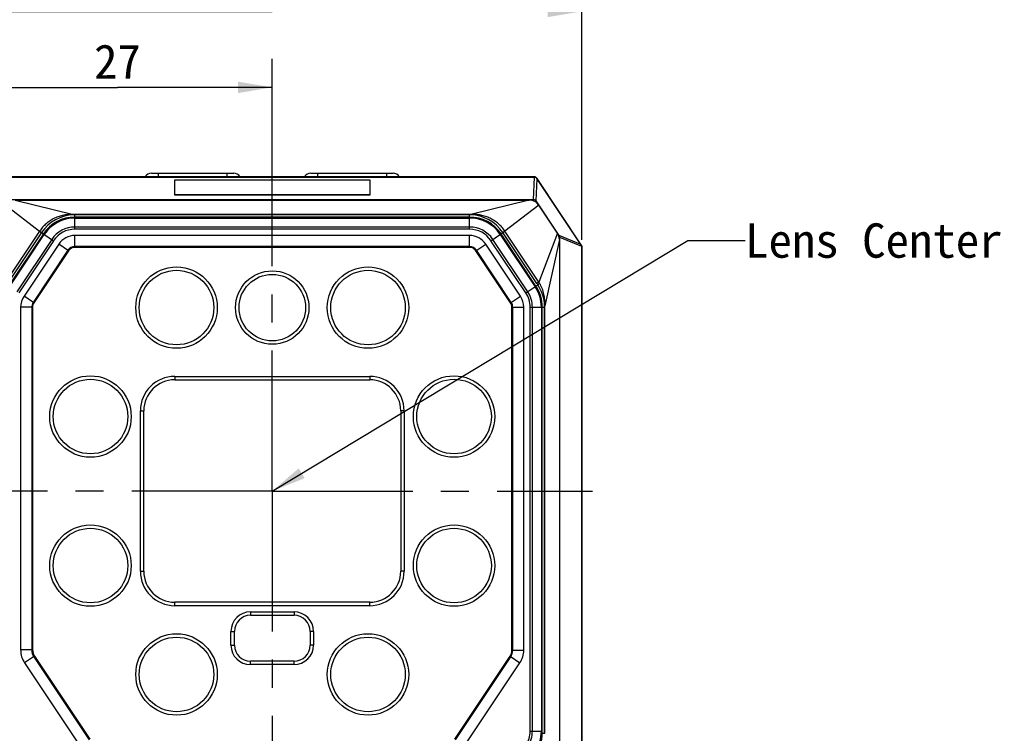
# Model space of a CAD drawing. Header units: millimetres. Extents: x 55 to 505, y 65 to 368.
# Tile 6 of 19: x 98 to 184, y 202 to 265. Entities that reach past the tile are written whole.
import ezdxf
from ezdxf.enums import TextEntityAlignment as Align

# ---------------------------------------------------------------- set-up
doc = ezdxf.new("R2010")
doc.units = ezdxf.units.MM
doc.header["$LTSCALE"] = 32.67
doc.linetypes.add('CENTER', pattern=[0.6, 0.375, -0.075, 0.075, -0.075])
doc.layers.get('0').update_dxf_attribs({"linetype": 'CONTINUOUS'})
for name, color, linetype in [('00_COMPONENTS', 7, 'CONTINUOUS'), ('20_ALL_FEATURES', 7, 'CONTINUOUS'), ('50_ALL_DETAILS', 7, 'CONTINUOUS'), ('51__DRAFT_DIMS', 7, 'CONTINUOUS')]:
    doc.layers.add(name, color=color, linetype=linetype)
doc.styles.get("Standard").update_dxf_attribs({"font": 'simfang.ttf'})
doc.dimstyles.new('DIMSTYLE_1', dxfattribs={"dimtxt": 3, "dimasz": 3, "dimexe": 2.5, "dimexo": 0.5, "dimgap": 0.75, "dimtad": 1, "dimdec": 1, "dimdsep": 46, "dimtxsty": 'STANDARD', "dimblk": '_FILLED', "dimblk1": '_FILLED', "dimblk2": '_FILLED', "dimcen": 0.09, "dimclrt": 3, "dimazin": 2, "dimtp": 0.3, "dimtm": 0.3, "dimtfac": 1, "dimtdec": 1, "dimtofl": 0, "dimtmove": 0, "dimatfit": 3, "dimldrblk": '_FILLED', "dimfxl": 1, "dimtolj": 1, "dimarcsym": 0})
doc.dimstyles.new('DIMSTYLE_2', dxfattribs={"dimtxt": 3, "dimasz": 3, "dimexe": 2.5, "dimexo": 0.5, "dimgap": 0.75, "dimtad": 1, "dimdsep": 46, "dimtxsty": 'STANDARD', "dimblk": '_FILLED', "dimblk1": '_FILLED', "dimblk2": '_FILLED', "dimcen": 0.09, "dimclrt": 3, "dimazin": 2, "dimtp": 0.3, "dimtm": 0.3, "dimtfac": 1, "dimtofl": 0, "dimtmove": 0, "dimatfit": 3, "dimldrblk": '_FILLED', "dimfxl": 1, "dimtolj": 1, "dimarcsym": 0})
doc.dimstyles.new('DIMSTYLE_4', dxfattribs={"dimtxt": 3, "dimasz": 3, "dimexe": 2.5, "dimexo": 0.5, "dimgap": 0.75, "dimtad": 1, "dimdsep": 46, "dimtxsty": 'STANDARD', "dimblk": '_FILLED', "dimblk1": '_FILLED', "dimblk2": '_FILLED', "dimcen": 0.09, "dimclrt": 3, "dimazin": 2, "dimtp": 0.2, "dimtm": 0.2, "dimtfac": 1, "dimtofl": 0, "dimtmove": 0, "dimatfit": 3, "dimldrblk": '_FILLED', "dimfxl": 1, "dimtolj": 1, "dimarcsym": 0})
doc.dimstyles.get("Standard").update_dxf_attribs({"dimtxt": 3, "dimasz": 3, "dimexe": 2.5, "dimexo": 0.5, "dimtad": 1, "dimdsep": 46, "dimtxsty": 'STANDARD', "dimblk": '_FILLED', "dimblk1": '_FILLED', "dimblk2": '_FILLED', "dimcen": 0.09, "dimclrt": 3, "dimazin": 2, "dimtol": 1, "dimtp": 0.01, "dimtm": 0.01, "dimtfac": 1, "dimtofl": 0, "dimtmove": 0, "dimatfit": 3, "dimldrblk": '_FILLED', "dimfxl": 1, "dimtolj": 1, "dimarcsym": 0})

# ---------------------------------------------------------------- blocks, each defined once
blk = doc.blocks.new('_FILLED')
at = {"color": 0, "linetype": 'ByBlock'}
blk.add_solid([(0, 0), (-1, 0.167), (-1, -0.167)], dxfattribs=at)
blk = doc.blocks.new('*D1')
at = {"layer": '51__DRAFT_DIMS', "color": 4, "transparency": 16777216}
for p, q in [((97.086, 250.89), (56.549, 250.89)), ((59.049, 250.89), (59.049, 206.516)), ((59.049, 162.142), (59.049, 206.516)), ((101.499, 162.142), (56.549, 162.142))]:
    blk.add_line(p, q, dxfattribs=at)
at = {"layer": '51__DRAFT_DIMS', "color": 4, "transparency": 16777216, "xscale": 3, "yscale": 3, "zscale": 3}
for p, rotation in [((59.049, 250.89), 90), ((59.049, 162.142), 270)]:
    blk.add_blockref('_FILLED', p, dxfattribs=dict(at, rotation=rotation))
at = {"layer": '51__DRAFT_DIMS', "color": 3, "transparency": 16777216}
blk.add_text('88.7', height=3, rotation=90, dxfattribs=at).set_placement((58.299, 206.516), align=Align.CENTER)
blk = doc.blocks.new('*D2')
at = {"layer": '51__DRAFT_DIMS', "color": 4, "transparency": 16777216}
for p, q in [((93.426, 245.39), (93.426, 267.824)), ((147.426, 245.39), (147.426, 267.824)), ((93.426, 265.324), (120.426, 265.324)), ((147.426, 265.324), (120.426, 265.324))]:
    blk.add_line(p, q, dxfattribs=at)
at = {"layer": '51__DRAFT_DIMS', "color": 4, "transparency": 16777216, "xscale": 3, "yscale": 3, "zscale": 3, "rotation": 180}
blk.add_blockref('_FILLED', (93.426, 265.324), dxfattribs=at)
at = {"layer": '51__DRAFT_DIMS', "color": 4, "transparency": 16777216, "xscale": 3, "yscale": 3, "zscale": 3}
blk.add_blockref('_FILLED', (147.426, 265.324), dxfattribs=at)
at = {"layer": '51__DRAFT_DIMS', "color": 3, "transparency": 16777216}
blk.add_text('54', height=3, dxfattribs=at).set_placement((120.426, 266.074), align=Align.CENTER)
blk = doc.blocks.new('*D10')
at = {"layer": '51__DRAFT_DIMS', "color": 4, "transparency": 16777216}
for p, q in [((93.426, 245.39), (93.426, 261.198)), ((120.426, 244.052), (120.426, 261.198)), ((93.426, 258.698), (106.926, 258.698)), ((120.426, 258.698), (106.926, 258.698))]:
    blk.add_line(p, q, dxfattribs=at)
at = {"layer": '51__DRAFT_DIMS', "color": 4, "transparency": 16777216, "xscale": 3, "yscale": 3, "zscale": 3, "rotation": 180}
blk.add_blockref('_FILLED', (93.426, 258.698), dxfattribs=at)
at = {"layer": '51__DRAFT_DIMS', "color": 4, "transparency": 16777216, "xscale": 3, "yscale": 3, "zscale": 3}
blk.add_blockref('_FILLED', (120.426, 258.698), dxfattribs=at)
at = {"layer": '51__DRAFT_DIMS', "color": 3, "transparency": 16777216}
blk.add_text('27', height=3, dxfattribs=at).set_placement((106.926, 259.448), align=Align.CENTER)
blk = doc.blocks.new('*D11')
at = {"layer": '51__DRAFT_DIMS', "color": 4, "transparency": 16777216}
for p, q in [((97.086, 250.89), (72.888, 250.89)), ((75.388, 250.89), (75.388, 237.19)), ((75.388, 223.49), (75.388, 237.19)), ((99.863, 223.49), (72.888, 223.49))]:
    blk.add_line(p, q, dxfattribs=at)
at = {"layer": '51__DRAFT_DIMS', "color": 4, "transparency": 16777216, "xscale": 3, "yscale": 3, "zscale": 3}
for p, rotation in [((75.388, 250.89), 90), ((75.388, 223.49), 270)]:
    blk.add_blockref('_FILLED', p, dxfattribs=dict(at, rotation=rotation))
at = {"layer": '51__DRAFT_DIMS', "color": 3, "transparency": 16777216}
blk.add_text('27.4', height=3, rotation=90, dxfattribs=at).set_placement((74.638, 237.19), align=Align.CENTER)
blk = doc.blocks.new('*D12')
at = {"layer": '51__DRAFT_DIMS', "color": 4, "transparency": 16777216}
for p, q in [((91.753, 223.49), (73.403, 223.49)), ((75.903, 223.49), (75.903, 206.54)), ((75.903, 189.59), (75.903, 206.54)), ((108.926, 189.59), (73.403, 189.59))]:
    blk.add_line(p, q, dxfattribs=at)
at = {"layer": '51__DRAFT_DIMS', "color": 4, "transparency": 16777216, "xscale": 3, "yscale": 3, "zscale": 3}
for p, rotation in [((75.903, 223.49), 90), ((75.903, 189.59), 270)]:
    blk.add_blockref('_FILLED', p, dxfattribs=dict(at, rotation=rotation))
at = {"layer": '51__DRAFT_DIMS', "color": 3, "transparency": 16777216}
blk.add_text('33.9', height=3, rotation=90, dxfattribs=at).set_placement((75.153, 206.54), align=Align.CENTER)

msp = doc.modelspace()

# ---------------------------------------------------------------- linework, layer by layer
at = {"layer": '00_COMPONENTS', "color": 7}
for p, q in [((143.265, 250.89), (97.586, 250.89)), ((143.265, 250.886), (97.586, 250.886)), ((97.586, 250.871), (143.265, 250.871)), ((100.726, 250.89), (100.726, 250.915)), ((100.726, 250.915), (140.126, 250.915)), ((109.884, 251.215), (117.067, 251.215)), ((123.784, 251.215), (130.967, 251.215)), ((140.126, 250.89), (140.126, 250.915)), ((147.34, 244.984), (143.499, 250.746)), ((147.372, 244.963), (143.512, 250.754)), ((147.426, 244.89), (143.515, 250.756)), ((111.926, 249.298), (111.926, 250.637)), ((111.926, 250.637), (128.926, 250.637)), ((128.926, 250.637), (128.926, 249.298)), ((128.926, 249.332), (111.926, 249.332)), ((98.016, 248.872), (142.835, 248.872)), ((145.293, 245.989), (143.667, 248.427)), ((137.634, 247.372), (103.217, 247.372)), ((103.217, 247.305), (137.634, 247.305)), ((100.486, 245.911), (97.445, 241.351)), ((97.5, 241.314), (100.542, 245.874)), ((137.628, 245.778), (103.223, 245.778)), ((140.31, 245.874), (143.351, 241.314)), ((143.406, 241.351), (140.365, 245.911)), ((101.808, 245.021), (98.78, 240.48)), ((142.071, 240.48), (139.043, 245.021)), ((145.46, 245.434), (145.46, 199.996)), ((147.407, 244.799), (147.407, 168.98)), ((147.409, 244.885), (147.426, 244.89)), ((147.409, 244.885), (147.426, 244.89)), ((147.422, 168.98), (147.422, 244.799)), ((147.426, 244.89), (147.426, 168.89)), ((142.357, 209.611), (142.357, 239.537)), ((143.891, 239.53), (143.891, 202.548)), ((143.958, 202.548), (143.958, 239.53)), ((98.487, 239.513), (98.487, 209.635)), ((111.926, 233.49), (128.926, 233.49)), ((111.926, 233.19), (128.926, 233.19)), ((108.926, 216.49), (108.926, 230.49)), ((109.226, 216.49), (109.226, 230.49)), ((131.626, 230.49), (131.626, 216.49)), ((131.926, 230.49), (131.926, 216.49)), ((128.926, 213.79), (111.926, 213.79)), ((128.926, 213.49), (111.926, 213.49)), ((118.526, 212.95), (122.326, 212.95)), ((118.526, 212.65), (122.326, 212.65)), ((116.826, 210.05), (116.826, 211.25)), ((117.126, 210.05), (117.126, 211.25)), ((123.726, 211.25), (123.726, 210.05)), ((124.026, 211.25), (124.026, 210.05)), ((122.326, 208.65), (118.526, 208.65)), ((98.83, 208.502), (103.654, 201.269)), ((122.326, 208.35), (118.526, 208.35)), ((137.197, 201.269), (142.021, 208.502))]:
    msp.add_line(p, q, dxfattribs=at)
at = {"layer": '00_COMPONENTS', "color": 4}
for p, q in [((102.576, 250.89), (102.576, 250.915)), ((110.476, 251.215), (110.476, 250.915)), ((116.476, 251.215), (116.476, 250.915)), ((124.376, 251.215), (124.376, 250.915)), ((130.376, 251.215), (130.376, 250.915)), ((138.276, 250.89), (138.276, 250.915)), ((143.211, 248.897), (143.282, 250.871)), ((143.265, 250.871), (143.265, 250.89)), ((143.443, 248.789), (143.512, 250.724)), ((143.499, 250.746), (143.515, 250.756)), ((128.926, 249.298), (111.926, 249.298)), ((97.184, 248.427), (100.142, 246.156)), ((143.211, 248.897), (97.64, 248.897)), ((98.016, 248.872), (103.109, 247.616)), ((142.835, 248.872), (137.742, 247.616)), ((143.667, 248.427), (140.709, 246.156)), ((143.211, 248.799), (143.211, 248.897)), ((143.352, 248.728), (143.443, 248.789)), ((145.454, 245.773), (143.443, 248.789)), ((103.217, 246.32), (103.217, 247.618)), ((137.634, 247.618), (103.217, 247.618)), ((137.634, 247.587), (103.217, 247.587)), ((137.634, 247.385), (103.217, 247.385)), ((103.217, 247.349), (137.634, 247.349)), ((103.217, 247.302), (137.634, 247.302)), ((137.634, 246.32), (137.634, 247.618)), ((137.634, 246.517), (103.217, 246.517)), ((100.135, 246.145), (97.175, 241.706)), ((100.312, 246.027), (97.352, 241.588)), ((100.475, 245.918), (97.434, 241.358)), ((97.464, 241.338), (100.505, 245.898)), ((97.503, 241.312), (100.544, 245.872)), ((100.135, 246.145), (101.361, 245.327)), ((100.318, 246.035), (100.312, 246.027)), ((137.634, 246.32), (103.217, 246.32)), ((103.223, 244.74), (103.223, 245.778)), ((137.628, 244.74), (137.628, 245.778)), ((139.49, 245.327), (140.716, 246.145)), ((140.307, 245.872), (143.348, 241.312)), ((140.346, 245.898), (143.387, 241.338)), ((143.417, 241.358), (140.376, 245.918)), ((143.499, 241.588), (140.539, 246.027)), ((143.676, 241.706), (140.716, 246.145)), ((145.293, 245.989), (143.676, 241.706)), ((145.411, 245.745), (145.454, 245.773)), ((145.444, 245.613), (145.485, 245.613)), ((147.34, 244.984), (145.454, 245.773)), ((145.485, 168.166), (145.485, 245.613)), ((147.407, 244.809), (145.485, 245.613)), ((101.197, 245.437), (98.156, 240.877)), ((101.361, 245.327), (98.32, 240.767)), ((102.672, 244.445), (101.808, 245.021)), ((137.628, 244.814), (103.223, 244.814)), ((137.628, 244.74), (103.223, 244.74)), ((138.179, 244.445), (139.043, 245.021)), ((142.531, 240.767), (139.49, 245.327)), ((142.695, 240.877), (139.654, 245.437)), ((145.46, 245.434), (144.202, 239.651)), ((147.372, 244.963), (147.36, 244.955)), ((147.422, 244.799), (147.407, 244.799)), ((102.611, 244.486), (99.582, 239.945)), ((102.672, 244.445), (99.644, 239.904)), ((141.207, 239.904), (138.179, 244.445)), ((141.269, 239.945), (138.24, 244.486)), ((142.531, 240.767), (143.58, 241.467)), ((143.676, 241.706), (143.499, 241.588)), ((99.644, 239.904), (98.78, 240.48)), ((141.207, 239.904), (142.071, 240.48)), ((141.318, 209.611), (141.318, 239.537)), ((141.318, 239.537), (142.357, 239.537)), ((141.393, 209.611), (141.393, 239.537)), ((142.906, 202.548), (142.906, 239.53)), ((142.906, 239.53), (144.204, 239.53)), ((143.103, 202.548), (143.103, 239.53)), ((143.888, 239.53), (143.888, 202.548)), ((143.934, 239.53), (143.934, 202.548)), ((143.971, 202.359), (143.971, 239.53)), ((144.173, 202.359), (144.173, 239.53)), ((144.204, 202.359), (144.204, 239.53)), ((99.525, 239.513), (98.487, 239.513)), ((99.451, 239.513), (99.451, 209.635)), ((99.525, 239.513), (99.525, 209.635)), ((111.926, 233.49), (111.926, 233.19)), ((128.926, 233.49), (128.926, 233.19)), ((108.926, 230.49), (109.226, 230.49)), ((131.926, 230.49), (131.626, 230.49)), ((108.926, 216.49), (109.226, 216.49)), ((131.926, 216.49), (131.626, 216.49)), ((111.926, 213.49), (111.926, 213.79)), ((128.926, 213.49), (128.926, 213.79)), ((118.526, 212.95), (118.526, 212.65)), ((122.326, 212.95), (122.326, 212.65)), ((116.826, 211.25), (117.126, 211.25)), ((124.026, 211.25), (123.726, 211.25)), ((99.525, 209.635), (98.487, 209.635)), ((116.826, 210.05), (117.126, 210.05)), ((124.026, 210.05), (123.726, 210.05)), ((141.318, 209.611), (142.357, 209.611)), ((99.694, 209.078), (98.83, 208.502)), ((99.632, 209.037), (104.456, 201.804)), ((99.694, 209.078), (104.518, 201.845)), ((118.526, 208.35), (118.526, 208.65)), ((122.326, 208.35), (122.326, 208.65)), ((136.333, 201.845), (141.157, 209.078)), ((136.395, 201.804), (141.219, 209.037)), ((141.157, 209.078), (142.021, 208.502)), ((142.906, 202.548), (143.958, 202.548)), ((143.952, 202.359), (144.204, 202.359))]:
    msp.add_line(p, q, dxfattribs=at)
at = {"layer": '00_COMPONENTS', "color": 7}
for centre, radius in [((112.076, 239.49), 3.55), ((128.776, 239.49), 3.55), ((112.076, 239.49), 3.25), ((120.426, 239.49), 3.2), ((120.426, 239.49), 2.9), ((128.776, 239.49), 3.25), ((104.576, 229.99), 3.55), ((136.276, 229.99), 3.55), ((104.576, 229.99), 3.25), ((136.276, 229.99), 3.25), ((104.576, 216.99), 3.55), ((104.576, 216.99), 3.25), ((136.276, 216.99), 3.55), ((136.276, 216.99), 3.25), ((112.076, 207.49), 3.55), ((112.076, 207.49), 3.25), ((128.776, 207.49), 3.55), ((128.776, 207.49), 3.25)]:
    msp.add_circle(centre, radius, dxfattribs=at)
for centre, radius, start, end in [((109.884, 250.59), 0.625, 90, 148.66775), ((117.067, 250.59), 0.625, 31.33225, 90), ((123.784, 250.59), 0.625, 90, 148.66775), ((130.967, 250.59), 0.625, 31.33225, 90), ((143.265, 250.59), 0.3, 33.69007, 90), ((143.265, 250.59), 0.296, 33.69007, 90), ((142.835, 247.872), 1, 33.68944, 90.00063), ((103.217, 244.09), 3.283, 90, 146.3), ((103.217, 244.09), 3.216, 90, 146.3), ((137.634, 244.09), 3.283, 33.7, 90), ((137.634, 244.09), 3.216, 33.7, 90), ((103.223, 244.078), 1.7, 90, 146.3), ((137.628, 244.078), 1.7, 33.7, 90), ((144.461, 245.434), 1, 359.99988, 33.69019), ((147.127, 244.799), 0.28, 2.11999, 33.85816), ((147.126, 244.799), 0.296, 0, 33.69007), ((140.676, 239.53), 3.216, 0, 33.7), ((140.676, 239.53), 3.283, 0, 33.7), ((100.23, 239.513), 1.744, 146.3, 180), ((140.657, 239.537), 1.7, 0, 33.7), ((111.926, 230.49), 3, 90, 180), ((111.926, 230.49), 2.7, 90, 180), ((128.926, 230.49), 3, 0, 90), ((128.926, 230.49), 2.7, 0, 90), ((111.926, 216.49), 3, 180, 270), ((111.926, 216.49), 2.7, 180, 270), ((128.926, 216.49), 3, 270, 360), ((128.926, 216.49), 2.7, 270, 360), ((118.526, 211.25), 1.7, 90, 180), ((122.326, 211.25), 1.7, 0, 90), ((118.526, 211.25), 1.4, 90, 180), ((122.326, 211.25), 1.4, 0, 90), ((100.53, 209.635), 2.044, 180, 213.7), ((118.526, 210.05), 1.7, 180, 270), ((118.526, 210.05), 1.4, 180, 270), ((122.326, 210.05), 1.7, 270, 360), ((122.326, 210.05), 1.4, 270, 360), ((140.357, 209.611), 2, 326.3, 360), ((140.676, 202.548), 3.216, 326.3, 360), ((140.676, 202.548), 3.283, 326.3, 360)]:
    msp.add_arc(centre, radius, start, end, dxfattribs=at)
at = {"layer": '00_COMPONENTS', "color": 4}
for centre, radius, start, end in [((103.229, 244.08), 3.506, 91.5668, 146.11883), ((103.217, 244.09), 3.296, 90, 146.3), ((103.217, 244.09), 3.259, 90, 146.3), ((103.217, 244.09), 3.212, 90, 146.3), ((103.217, 243.58), 4.038, 90.00001, 91.53178), ((103.217, 244.536), 3.051, 90.00002, 91.57647), ((137.634, 243.58), 4.038, 88.46822, 89.99999), ((137.634, 244.536), 3.051, 88.42353, 89.99998), ((137.634, 244.09), 3.296, 33.7, 90), ((137.634, 244.09), 3.259, 33.7, 90), ((137.634, 244.09), 3.212, 33.7, 90), ((137.622, 244.08), 3.506, 33.88193, 88.433), ((103.217, 244.09), 2.428, 90, 146.3), ((137.634, 244.09), 2.428, 33.7, 90), ((103.217, 244.09), 2.231, 90, 146.3), ((137.634, 244.09), 2.231, 33.7, 90), ((137.368, 243.913), 3.811, 33.68755, 33.83818), ((103.223, 244.078), 0.736, 90, 146.3), ((103.223, 244.078), 0.661, 90, 146.3), ((137.628, 244.078), 0.736, 33.7, 90), ((137.628, 244.078), 0.661, 33.7, 90), ((140.676, 239.53), 3.212, 0, 33.7), ((140.676, 239.53), 3.259, 0, 33.7), ((140.676, 239.53), 3.296, 0, 33.7), ((202.083, 280.616), 70.394, 213.67047, 213.78938), ((140.664, 239.516), 3.509, 1.76641, 33.78511), ((140.676, 239.53), 2.231, 0, 33.7), ((140.676, 239.53), 2.428, 0, 33.7), ((100.23, 239.513), 0.779, 146.3, 180), ((100.23, 239.513), 0.705, 146.3, 180), ((140.657, 239.537), 0.661, 0, 33.7), ((140.657, 239.537), 0.736, 0, 33.7), ((141.121, 239.53), 3.052, 0.00003, 1.7681), ((140.165, 239.53), 4.039, 0.00002, 1.71807), ((100.53, 209.635), 1.079, 180, 213.7), ((100.53, 209.635), 1.005, 180, 213.7), ((140.357, 209.611), 0.961, 326.3, 360), ((140.357, 209.611), 1.036, 326.3, 360), ((140.676, 202.548), 2.231, 326.3, 360), ((140.676, 202.548), 2.428, 326.3, 360), ((140.676, 202.548), 3.212, 326.3, 360), ((140.676, 202.548), 3.259, 326.3, 360), ((140.676, 202.359), 3.296, 326.3, 360)]:
    msp.add_arc(centre, radius, start, end, dxfattribs=at)
at = {"layer": '00_COMPONENTS', "color": 7}
for centre, major_axis, ratio, start_param, end_param in [((143.265, 250.597), (0, 0.275), 0.999657, -0.060479, 0), ((143.275, 250.596), (0.224, 0.149), 0.998996, -0.095343, 0), ((147.599, 244.624), (-0.32, 0.459), 0.016465, 0.656513, 0.753727), ((147.133, 244.799), (0.274, 0), 0.999639, 0, 0.037583)]:
    msp.add_ellipse(centre, major_axis=major_axis, ratio=ratio, start_param=start_param, end_param=end_param, dxfattribs=at)
msp.add_open_spline([(143.282, 250.871), (143.324, 250.868), (143.41, 250.843), (143.475, 250.781), (143.499, 250.746)], degree=3, knots=[0, 0, 0, 0, 0.500397, 1, 1, 1, 1], dxfattribs=at)
at = {"layer": '00_COMPONENTS', "color": 4}
for points, knots in [([(143.443, 248.789), (143.415, 248.822), (143.343, 248.877), (143.255, 248.896), (143.211, 248.897)], [0, 0, 0, 0, 0.494615, 1, 1, 1, 1]), ([(103.109, 247.616), (102.965, 247.62), (102.678, 247.614), (102.25, 247.557), (101.831, 247.448), (101.429, 247.286), (101.051, 247.073), (100.763, 246.855), (100.551, 246.659), (100.403, 246.501), (100.266, 246.333), (100.182, 246.216), (100.142, 246.156)], [0, 0, 0, 0, 0.12454, 0.249291, 0.374214, 0.499255, 0.624366, 0.749515, 0.812132, 0.874753, 0.937377, 1, 1, 1, 1]), ([(103.109, 247.616), (103.111, 247.612), (103.114, 247.604), (103.121, 247.593), (103.128, 247.587), (103.133, 247.585)], [0, 0, 0, 0, 0.346634, 0.624405, 1, 1, 1, 1]), ([(137.742, 247.616), (137.74, 247.612), (137.737, 247.604), (137.73, 247.593), (137.723, 247.587), (137.718, 247.585)], [0, 0, 0, 0, 0.346635, 0.624406, 1, 1, 1, 1]), ([(140.709, 246.156), (140.629, 246.276), (140.453, 246.506), (140.146, 246.811), (139.8, 247.073), (139.422, 247.286), (139.02, 247.448), (138.602, 247.557), (138.173, 247.614), (137.886, 247.62), (137.742, 247.616)], [0, 0, 0, 0, 0.125191, 0.250375, 0.375542, 0.50067, 0.625729, 0.750671, 0.875441, 1, 1, 1, 1]), ([(100.142, 246.156), (100.142, 246.154), (100.142, 246.153), (100.141, 246.151), (100.14, 246.15), (100.138, 246.149), (100.136, 246.148), (100.135, 246.146), (100.135, 246.145)], [0, 0, 0, 0, 0.246077, 0.367302, 0.484721, 0.606879, 0.733876, 1, 1, 1, 1]), ([(100.142, 246.155), (100.167, 246.139), (100.201, 246.116), (100.243, 246.087), (100.268, 246.07), (100.288, 246.056), (100.302, 246.046), (100.312, 246.039), (100.316, 246.036), (100.318, 246.035)], [0, 0, 0, 0, 0.414158, 0.582533, 0.723633, 0.836551, 0.920571, 0.975165, 1, 1, 1, 1]), ([(140.709, 246.156), (140.685, 246.139), (140.65, 246.116), (140.608, 246.087), (140.583, 246.07), (140.564, 246.056), (140.549, 246.046), (140.539, 246.039), (140.535, 246.036), (140.533, 246.035)], [0, 0, 0, 0, 0.414153, 0.582532, 0.723639, 0.836562, 0.920583, 0.975174, 1, 1, 1, 1]), ([(145.485, 245.613), (145.487, 245.641), (145.484, 245.696), (145.466, 245.749), (145.454, 245.773)], [0, 0, 0, 0, 0.504793, 1, 1, 1, 1]), ([(143.736, 241.604), (143.724, 241.595), (143.702, 241.577), (143.67, 241.552), (143.643, 241.53), (143.621, 241.512), (143.604, 241.496), (143.591, 241.483), (143.584, 241.475), (143.581, 241.47), (143.58, 241.468), (143.58, 241.467)], [0, 0, 0, 0, 0.216997, 0.409428, 0.576094, 0.71606, 0.828554, 0.913082, 0.969617, 0.987773, 1, 1, 1, 1]), ([(143.736, 241.604), (143.726, 241.621), (143.706, 241.655), (143.686, 241.69), (143.676, 241.707)], [0, 0, 0, 0, 0.500425, 1, 1, 1, 1]), ([(144.202, 239.651), (144.207, 239.82), (144.199, 240.159), (144.121, 240.662), (143.971, 241.15), (143.822, 241.457), (143.736, 241.604)], [0, 0, 0, 0, 0.249303, 0.499169, 0.749459, 1, 1, 1, 1]), ([(144.202, 239.651), (144.198, 239.649), (144.19, 239.645), (144.179, 239.637), (144.172, 239.629), (144.171, 239.624)], [0, 0, 0, 0, 0.339216, 0.614224, 1, 1, 1, 1])]:
    msp.add_open_spline(points, degree=3, knots=knots, dxfattribs=at)
msp.add_open_spline([(140.716, 246.145), (140.714, 246.149), (140.711, 246.152), (140.709, 246.156)], degree=3, dxfattribs=at)
at = {"layer": '20_ALL_FEATURES', "color": 1, "linetype": 'CENTER'}
for q in [(120.426, 251.417), (92.498, 223.49), (120.426, 195.562), (148.353, 223.49)]:
    msp.add_line((120.426, 223.49), q, dxfattribs=at)

# ---------------------------------------------------------------- texts
at = {"layer": '50_ALL_DETAILS', "color": 3}
msp.add_text('Lens Center', height=3, dxfattribs=at).set_placement((161.652, 243.838))

# ---------------------------------------------------------------- dimensions: what is measured, and where the dimension line sits
at = {"layer": '51__DRAFT_DIMS', "color": 4}
for base, p2, dimstyle, picture, middle in [((147.426, 265.324), (147.426, 244.89), 'DIMSTYLE_2', '*D2', (120.446, 265.324)), ((120.426, 258.698), (120.426, 243.552), 'DIMSTYLE_4', '*D10', (106.882, 258.698))]:
    dim = msp.add_linear_dim(base=base, p1=(93.426, 244.89), p2=p2, dimstyle=dimstyle, dxfattribs=at)
    dim.commit()
    dim.dimension.update_dxf_attribs({"geometry": picture, "text_midpoint": middle, "dimtype": 160})
for base, p1, p2, angle, dimstyle, picture, middle in [((59.049, 250.89), (101.999, 162.142), (97.586, 250.89), 90, 'DIMSTYLE_1', '*D1', (59.049, 206.449)), ((75.388, 223.49), (97.586, 250.89), (100.363, 223.49), 270, 'DIMSTYLE_4', '*D11', (75.388, 237.187)), ((75.903, 189.59), (92.253, 223.49), (109.426, 189.59), 270, 'DIMSTYLE_2', '*D12', (75.903, 206.513))]:
    dim = msp.add_linear_dim(base=base, p1=p1, p2=p2, angle=angle, dimstyle=dimstyle, dxfattribs=at)
    dim.commit()
    dim.dimension.update_dxf_attribs({"geometry": picture, "text_midpoint": middle, "dimtype": 160})

# ---------------------------------------------------------------- leaders
at = {"layer": '50_ALL_DETAILS', "color": 4}
msp.add_leader([(120.426, 223.49), (156.652, 245.338), (161.652, 245.338)], dimstyle='STANDARD', override={"dimtad": 0}, dxfattribs=at)

doc.saveas('drawing.dxf')
